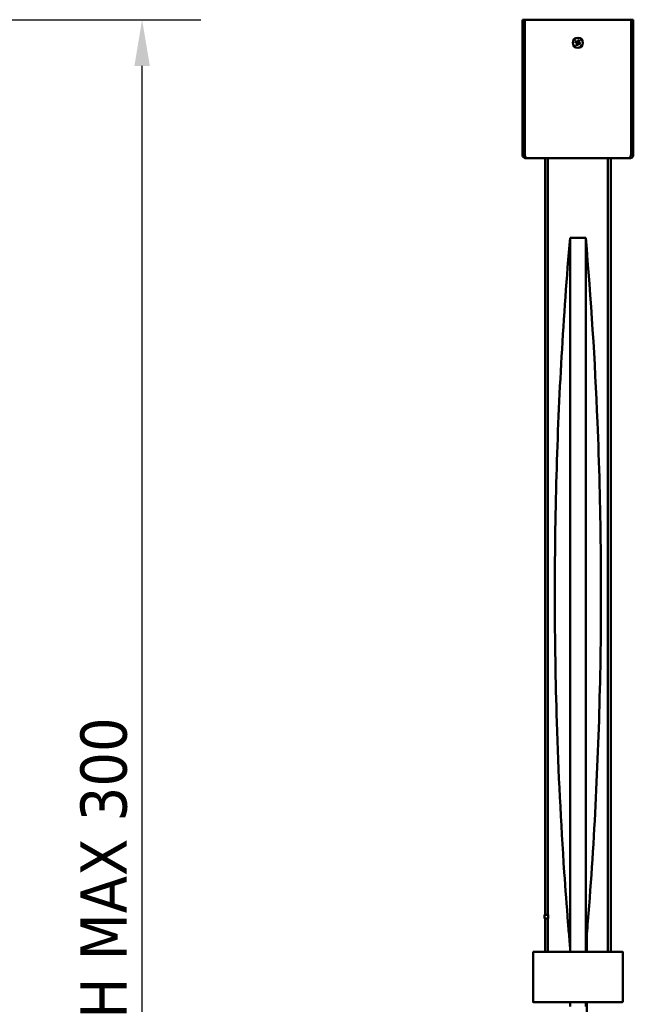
# Model space of a CAD drawing. Header units: millimetres. Extents: x 448 to 2336, y 1062 to 2601.
# Tile 10 of 10: x 2004 to 2336, y 1808 to 2341. Entities that reach past the tile are written whole.
import ezdxf

# ---------------------------------------------------------------- set-up
doc = ezdxf.new("R2010")
doc.units = ezdxf.units.MM
doc.header["$LTSCALE"] = 10
doc.layers.add('Quota (ISO)', color=7, linetype='Continuous', lineweight=25)
doc.layers.add('Visibile (ISO)', color=7, linetype='Continuous', lineweight=50)
doc.styles.add('Testo nota (ISO)', font='tahoma.ttf')
doc.dimstyles.new('PENTA', dxfattribs={"dimscale": 10, "dimtxt": 2.5, "dimasz": 2.5, "dimexe": 3.175, "dimexo": 0, "dimgap": 0.762, "dimtad": 1, "dimrnd": 1e-08, "dimtxsty": 'Testo nota (ISO)', "dimcen": 0.09, "dimdle": 10, "dimclrd": 256, "dimclre": 256, "dimclrt": 256, "dimazin": 2, "dimtfac": 0.8, "dimtmove": 0, "dimatfit": 3, "dimfxl": 1, "dimtolj": 1, "dimlwd": -1, "dimlwe": -1, "dimarcsym": 0})

# ---------------------------------------------------------------- blocks, each defined once
blk = doc.blocks.new('*D27')
at = {"layer": 'Defpoints', "color": 0, "transparency": 16777216}
for p in [(1676.28, 2340.56), (2070.05, 2340.56), (1095.88, 1422.6)]:
    blk.add_point(p, dxfattribs=at)
at = {"layer": 'Quota (ISO)', "transparency": 16777216}
for p, q in [((1676.28, 2340.56), (2101.8, 2340.56)), ((2070.05, 1447.6), (2070.05, 2315.56)), ((1095.88, 1422.6), (2101.8, 1422.6))]:
    blk.add_line(p, q, dxfattribs=at)
for points in [[(2065.88, 2315.56), (2074.21, 2315.56), (2070.05, 2340.56)], [(2065.88, 1447.6), (2074.21, 1447.6), (2070.05, 1422.6)]]:
    blk.add_solid(points, dxfattribs=at)
at = {"layer": 'Quota (ISO)', "transparency": 16777216, "insert": (2049.41, 1881.58), "char_height": 25, "width": 417.2148, "attachment_point": 5, "rotation": 90, "style": 'Testo nota (ISO)'}
blk.add_mtext('\\A1;H MAX 300', dxfattribs=at)

msp = doc.modelspace()

# ---------------------------------------------------------------- linework, layer by layer
at = {"layer": 'Visibile (ISO)'}
for p, q in [((2275.979, 2340.558), (2275.979, 2340.558)), ((2275.979, 2340.558), (2275.979, 2267.558)), ((2276.979, 2340.558), (2275.979, 2340.558)), ((2276.979, 2340.558), (2275.979, 2340.558)), ((2276.979, 2340.558), (2276.979, 2340.558)), ((2276.979, 2267.558), (2276.979, 2340.558)), ((2277.229, 2340.558), (2334.729, 2340.558)), ((2334.729, 2340.558), (2277.229, 2340.558)), ((2277.229, 2267.558), (2277.229, 2340.558)), ((2277.229, 2340.558), (2277.229, 2340.558)), ((2334.729, 2340.558), (2334.729, 2267.558)), ((2334.729, 2340.558), (2334.729, 2340.558)), ((2334.979, 2340.558), (2335.979, 2340.558)), ((2334.979, 2267.558), (2334.979, 2340.558)), ((2334.979, 2340.558), (2334.979, 2340.558)), ((2334.979, 2340.558), (2335.979, 2340.558)), ((2335.979, 2267.558), (2335.979, 2340.558)), ((2335.979, 2340.558), (2335.979, 2340.558)), ((2304.377, 2328.503), (2305.422, 2328.006)), ((2304.462, 2328.468), (2305.252, 2328.252)), ((2304.585, 2328.965), (2305.649, 2328.511)), ((2305.353, 2328.475), (2304.668, 2328.925)), ((2306.424, 2329.661), (2305.927, 2328.616)), ((2306.389, 2329.576), (2306.173, 2328.785)), ((2306.396, 2328.684), (2306.846, 2329.369)), ((2306.886, 2329.452), (2306.432, 2328.388)), ((2305.072, 2326.664), (2305.527, 2327.728)), ((2305.562, 2327.432), (2305.112, 2326.747)), ((2305.534, 2326.456), (2306.031, 2327.501)), ((2305.569, 2326.541), (2305.786, 2327.331)), ((2307.373, 2327.151), (2306.309, 2327.606)), ((2307.582, 2327.613), (2306.537, 2328.11)), ((2306.605, 2327.641), (2307.29, 2327.191)), ((2307.497, 2327.648), (2306.706, 2327.865)), ((2276.979, 2267.558), (2275.979, 2267.558)), ((2277.229, 2267.558), (2277.229, 2267.558)), ((2277.229, 2267.558), (2277.229, 2267.558)), ((2277.979, 2265.558), (2277.979, 2265.809)), ((2277.979, 2265.558), (2278.576, 2265.558)), ((2278.576, 2265.558), (2333.382, 2265.558)), ((2288.229, 2265.558), (2288.229, 1856.201)), ((2289.729, 2265.558), (2289.729, 1856.201)), ((2322.229, 2265.558), (2322.229, 1836.2)), ((2323.729, 2265.558), (2323.729, 1836.2)), ((2333.382, 2265.558), (2333.979, 2265.558)), ((2333.979, 2265.558), (2333.979, 2265.809)), ((2334.729, 2267.558), (2334.729, 2267.558)), ((2334.729, 2267.558), (2334.729, 2267.558)), ((2334.979, 2267.558), (2335.979, 2267.558)), ((2301.729, 2222.598), (2310.229, 2222.598)), ((2301.729, 2222.598), (2301.729, 2222.561)), ((2301.729, 2222.561), (2301.729, 2222.449)), ((2301.729, 2222.449), (2301.729, 2222.362)), ((2301.729, 2222.362), (2301.729, 2222.256)), ((2301.729, 2222.256), (2301.729, 2222.131)), ((2301.729, 2222.131), (2301.729, 2221.986)), ((2301.729, 2221.986), (2301.729, 2221.695)), ((2301.729, 2221.695), (2301.729, 2221.346)), ((2310.229, 2222.598), (2310.229, 2222.561)), ((2310.229, 2222.561), (2310.229, 2222.449)), ((2310.229, 2222.449), (2310.229, 2222.362)), ((2310.229, 2222.362), (2310.229, 2222.256)), ((2310.229, 2222.256), (2310.229, 2222.131)), ((2310.229, 2222.131), (2310.229, 2221.986)), ((2310.229, 2221.986), (2310.229, 2221.695)), ((2310.229, 2221.695), (2310.229, 2221.346)), ((2301.729, 2221.346), (2301.729, 2220.935)), ((2301.729, 2220.935), (2301.729, 2220.462)), ((2301.729, 2220.462), (2301.729, 2219.925)), ((2301.729, 2219.925), (2301.729, 2219.323)), ((2301.729, 2219.323), (2301.729, 2218.653)), ((2301.729, 2218.653), (2301.729, 2217.914)), ((2301.729, 2217.914), (2301.729, 2217.106)), ((2301.729, 2217.106), (2301.729, 2216.675)), ((2301.729, 2216.675), (2301.729, 2216.225)), ((2310.229, 2221.346), (2310.229, 2220.935)), ((2310.229, 2220.935), (2310.229, 2220.462)), ((2310.229, 2220.462), (2310.229, 2219.925)), ((2310.229, 2219.925), (2310.229, 2219.323)), ((2310.229, 2219.323), (2310.229, 2218.653)), ((2310.229, 2218.653), (2310.229, 2217.914)), ((2310.229, 2217.914), (2310.229, 2217.106)), ((2310.229, 2217.106), (2310.229, 2216.675)), ((2310.229, 2216.675), (2310.229, 2216.225)), ((2301.729, 2216.225), (2301.729, 2215.758)), ((2301.729, 2215.758), (2301.729, 2215.272)), ((2301.729, 2215.272), (2301.729, 2214.767)), ((2301.729, 2214.767), (2301.729, 2214.243)), ((2301.729, 2214.243), (2301.729, 2213.302)), ((2301.729, 2213.302), (2301.729, 2212.303)), ((2301.729, 2212.303), (2301.729, 2211.247)), ((2301.729, 2211.247), (2301.729, 2210.133)), ((2310.229, 2216.225), (2310.229, 2215.758)), ((2310.229, 2215.758), (2310.229, 2215.272)), ((2310.229, 2215.272), (2310.229, 2214.767)), ((2310.229, 2214.767), (2310.229, 2214.243)), ((2310.229, 2214.243), (2310.229, 2213.302)), ((2310.229, 2213.302), (2310.229, 2212.303)), ((2310.229, 2212.303), (2310.229, 2211.247)), ((2310.229, 2211.247), (2310.229, 2210.133)), ((2301.729, 2210.133), (2301.729, 2208.959)), ((2301.729, 2208.959), (2301.729, 2207.725)), ((2310.229, 2210.133), (2310.229, 2208.959)), ((2310.229, 2208.959), (2310.229, 2207.725)), ((2301.729, 2145.286), (2301.729, 2143.751)), ((2301.729, 2143.751), (2301.729, 2142.203)), ((2301.729, 2142.203), (2301.729, 2140.621)), ((2310.229, 2145.286), (2310.229, 2143.751)), ((2310.229, 2143.751), (2310.229, 2142.203)), ((2310.229, 2142.203), (2310.229, 2140.621)), ((2301.729, 2133.296), (2301.729, 2130.376)), ((2310.229, 2133.296), (2310.229, 2130.376)), ((2301.729, 2130.376), (2301.729, 2127.419)), ((2301.729, 2127.419), (2301.729, 2124.428)), ((2310.229, 2130.376), (2310.229, 2127.419)), ((2310.229, 2127.419), (2310.229, 2124.428)), ((2301.729, 2124.428), (2301.729, 2121.91)), ((2301.729, 2121.91), (2301.729, 2119.368)), ((2310.229, 2124.428), (2310.229, 2121.91)), ((2310.229, 2122.6), (2310.229, 2122.6)), ((2310.229, 2121.91), (2310.229, 2119.368)), ((2301.729, 2119.368), (2301.729, 2116.804)), ((2301.729, 2116.804), (2301.729, 2114.886)), ((2310.229, 2119.41), (2310.229, 2119.41)), ((2310.229, 2119.368), (2310.229, 2116.804)), ((2310.229, 2118.752), (2310.229, 2118.752)), ((2310.229, 2118.024), (2310.229, 2118.024)), ((2310.229, 2116.804), (2310.229, 2114.886)), ((2310.229, 2115.551), (2310.229, 2115.551)), ((2301.729, 2114.886), (2301.729, 2112.955)), ((2301.729, 2112.955), (2301.729, 2110.975)), ((2301.729, 2110.975), (2301.729, 2108.983)), ((2310.229, 2114.886), (2310.229, 2112.955)), ((2310.229, 2114.691), (2310.229, 2114.691)), ((2310.229, 2113.775), (2310.229, 2113.775)), ((2310.229, 2112.955), (2310.229, 2110.975)), ((2310.229, 2112.802), (2310.229, 2112.802)), ((2310.229, 2111.772), (2310.229, 2111.772)), ((2310.229, 2110.975), (2310.229, 2108.983)), ((2310.229, 2110.683), (2310.229, 2110.683)), ((2301.729, 2108.983), (2301.729, 2106.167)), ((2301.729, 2106.167), (2301.729, 2103.329)), ((2310.229, 2109.535), (2310.229, 2109.535)), ((2310.229, 2108.983), (2310.229, 2106.167)), ((2310.229, 2108.31), (2310.229, 2108.31)), ((2310.229, 2107.023), (2310.229, 2107.023)), ((2310.229, 2106.167), (2310.229, 2103.329)), ((2310.229, 2105.673), (2310.229, 2105.673)), ((2301.729, 2103.329), (2301.729, 2100.469)), ((2301.729, 2100.469), (2301.729, 2098.31)), ((2310.229, 2104.261), (2310.229, 2104.261)), ((2310.229, 2103.329), (2310.229, 2100.469)), ((2310.229, 2100.469), (2310.229, 2098.31)), ((2310.229, 2100.052), (2310.229, 2100.052)), ((2301.729, 2098.31), (2301.729, 2096.139)), ((2301.729, 2096.139), (2301.729, 2091.763)), ((2310.229, 2098.822), (2310.229, 2098.822)), ((2310.229, 2098.31), (2310.229, 2096.139)), ((2310.229, 2097.555), (2310.229, 2097.555)), ((2310.229, 2096.254), (2310.229, 2096.254)), ((2310.229, 2096.139), (2310.229, 2091.763)), ((2310.229, 2094.645), (2310.229, 2094.645)), ((2301.729, 2091.763), (2301.729, 2087.343)), ((2310.229, 2092.986), (2310.229, 2092.986)), ((2310.229, 2091.763), (2310.229, 2087.343)), ((2310.229, 2091.277), (2310.229, 2091.277)), ((2310.229, 2089.518), (2310.229, 2089.518)), ((2301.729, 2087.343), (2301.729, 2082.88)), ((2310.229, 2087.709), (2310.229, 2087.709)), ((2310.229, 2087.343), (2310.229, 2082.88)), ((2310.229, 2085.852), (2310.229, 2085.852)), ((2310.229, 2083.947), (2310.229, 2083.947)), ((2301.729, 2082.88), (2301.729, 2078.377)), ((2301.729, 2078.377), (2301.729, 2073.834)), ((2310.229, 2082.88), (2310.229, 2078.377)), ((2310.229, 2081.995), (2310.229, 2081.995)), ((2310.229, 2079.996), (2310.229, 2079.996)), ((2310.229, 2078.377), (2310.229, 2073.834)), ((2310.229, 2077.952), (2310.229, 2077.952)), ((2301.729, 2073.834), (2301.729, 2069.255)), ((2310.229, 2075.868), (2310.229, 2075.868)), ((2310.229, 2073.834), (2310.229, 2069.255)), ((2310.229, 2073.74), (2310.229, 2073.74)), ((2301.729, 2069.255), (2301.729, 2064.507)), ((2310.229, 2071.57), (2310.229, 2071.57)), ((2310.229, 2069.358), (2310.229, 2069.358)), ((2310.229, 2069.255), (2310.229, 2064.507)), ((2310.229, 2067.106), (2310.229, 2067.106)), ((2301.729, 2064.507), (2301.729, 2059.724)), ((2310.229, 2064.815), (2310.229, 2064.815)), ((2310.229, 2064.507), (2310.229, 2059.724)), ((2301.729, 2059.724), (2301.729, 2054.906)), ((2310.229, 2059.724), (2310.229, 2054.906)), ((2301.729, 2054.906), (2301.729, 2050.055)), ((2310.229, 2054.906), (2310.229, 2050.055)), ((2301.729, 2050.055), (2301.729, 2045.172)), ((2310.229, 2050.603), (2310.23, 2050.603)), ((2310.229, 2050.055), (2310.229, 2045.172)), ((2310.229, 2047.866), (2310.23, 2047.866)), ((2301.729, 2045.172), (2301.729, 2042.171)), ((2301.729, 2042.171), (2301.729, 2039.159)), ((2310.229, 2045.172), (2310.229, 2042.171)), ((2310.229, 2045.093), (2310.23, 2045.093)), ((2310.229, 2042.285), (2310.23, 2042.285)), ((2310.229, 2042.171), (2310.229, 2039.159)), ((2301.729, 2039.159), (2301.729, 2036.004)), ((2301.729, 2036.004), (2301.729, 2032.837)), ((2310.229, 2039.159), (2310.229, 2036.004)), ((2310.229, 2036.004), (2310.229, 2032.837)), ((2301.729, 2032.837), (2301.729, 2026.604)), ((2310.229, 2032.837), (2310.229, 2026.604)), ((2301.729, 2026.604), (2301.729, 2020.849)), ((2310.229, 2028.518), (2310.23, 2028.518)), ((2310.229, 2026.604), (2310.229, 2020.849)), ((2310.229, 2024.868), (2310.23, 2024.868)), ((2301.729, 2020.849), (2301.729, 2015.06)), ((2310.229, 2020.849), (2310.229, 2015.06)), ((2301.729, 2015.06), (2301.729, 2009.24)), ((2310.229, 2015.06), (2310.228, 2009.24)), ((2301.729, 2009.24), (2301.729, 2003.39)), ((2310.228, 2009.24), (2310.228, 2003.39)), ((2301.729, 2003.39), (2301.729, 1999.528)), ((2310.228, 2003.39), (2310.228, 1999.528)), ((2301.729, 1999.528), (2301.729, 1995.654)), ((2310.228, 1999.528), (2310.228, 1995.654)), ((2301.729, 1995.654), (2301.729, 1991.657)), ((2310.228, 1995.654), (2310.228, 1991.657)), ((2301.729, 1991.657), (2301.729, 1987.649)), ((2301.729, 1987.649), (2301.729, 1979.708)), ((2310.228, 1991.657), (2310.228, 1987.649)), ((2310.228, 1987.649), (2310.228, 1979.708)), ((2301.729, 1979.708), (2301.729, 1972.524)), ((2310.228, 1979.708), (2310.228, 1972.524)), ((2301.729, 1972.524), (2301.729, 1965.305)), ((2310.228, 1972.524), (2310.228, 1965.305)), ((2301.729, 1965.305), (2301.729, 1958.055)), ((2310.228, 1965.305), (2310.228, 1958.055)), ((2301.729, 1958.055), (2301.729, 1950.773)), ((2310.228, 1958.055), (2310.228, 1950.773)), ((2301.729, 1950.773), (2301.729, 1945.903)), ((2310.228, 1950.773), (2310.228, 1945.903)), ((2301.729, 1945.903), (2301.729, 1941.019)), ((2310.228, 1945.903), (2310.228, 1941.019)), ((2301.729, 1941.019), (2301.729, 1894.14)), ((2310.228, 1941.019), (2310.228, 1894.14)), ((2301.729, 1894.14), (2301.729, 1887.844)), ((2310.228, 1894.14), (2310.228, 1887.844)), ((2301.729, 1887.844), (2301.729, 1881.533)), ((2310.228, 1887.844), (2310.228, 1881.533)), ((2301.729, 1881.533), (2301.729, 1869.376)), ((2310.228, 1881.533), (2310.228, 1869.376)), ((2301.729, 1869.376), (2301.73, 1857.167)), ((2310.228, 1869.376), (2310.228, 1857.167)), ((2289.947, 1856.201), (2287.979, 1856.201)), ((2287.979, 1854.201), (2287.979, 1856.201)), ((2289.947, 1854.201), (2287.979, 1854.201)), ((2288.229, 1854.201), (2288.229, 1836.2)), ((2289.729, 1854.201), (2289.729, 1836.2)), ((2289.947, 1854.201), (2289.947, 1856.201)), ((2301.73, 1857.167), (2301.73, 1844.907)), ((2310.228, 1857.167), (2310.228, 1844.907)), ((2310.729, 1844.531), (2310.729, 1836.2)), ((2301.729, 1836.2), (2301.729, 1838.598)), ((2310.229, 1836.2), (2310.229, 1838.598)), ((2281.729, 1836), (2281.729, 1809.2)), ((2281.729, 1809.25), (2281.729, 1835.95)), ((2281.929, 1836.2), (2282.925, 1836.2)), ((2305.229, 1836.2), (2281.979, 1836.2)), ((2293.533, 1836.2), (2294.789, 1836.2)), ((2329.979, 1836.2), (2306.729, 1836.2)), ((2317.169, 1836.2), (2318.425, 1836.2)), ((2329.033, 1836.2), (2330.029, 1836.2)), ((2330.229, 1809.2), (2330.229, 1836)), ((2330.229, 1835.95), (2330.229, 1809.25)), ((2282.925, 1809), (2281.929, 1809)), ((2281.979, 1809), (2329.979, 1809)), ((2294.789, 1809), (2293.533, 1809)), ((2301.729, 1806.598), (2301.729, 1809)), ((2310.229, 1806.598), (2310.229, 1809)), ((2310.729, 1809), (2310.729, 1800.666)), ((2318.425, 1809), (2317.169, 1809)), ((2330.029, 1809), (2329.033, 1809))]:
    msp.add_line(p, q, dxfattribs=at)
msp.add_circle((2305.979, 2328.058), 2.75, dxfattribs=at)
for centre, radius, start, end in [((2305.979, 2328.058), 0.752, 146.31851, 165.10284), ((2305.733, 2328.708), 0.215, 246.84292, 334.57843), ((2305.979, 2328.058), 0.752, 56.31851, 75.10284), ((2306.629, 2328.304), 0.215, 156.84292, 244.57843), ((2305.329, 2327.812), 0.215, 336.84292, 64.57843), ((2305.979, 2328.058), 0.752, 236.31851, 255.10284), ((2306.225, 2327.408), 0.215, 66.84292, 154.57843), ((2305.979, 2328.058), 0.752, 326.31851, 345.10284), ((2281.929, 1836), 0.2, 90, 180), ((2330.029, 1836), 0.2, 0, 90), ((2281.929, 1809.2), 0.2, 180, 270), ((2330.029, 1809.2), 0.2, 270, 0)]:
    msp.add_arc(centre, radius, start, end, dxfattribs=at)
msp.add_ellipse((2305.979, 1836.157), major_axis=(1, 0), ratio=0.0087269, start_param=2.4188584, end_param=7.0059196, dxfattribs=at)
for points, knots in [([(2304.462, 2328.468), (2304.457, 2328.469), (2304.45, 2328.471), (2304.435, 2328.477), (2304.424, 2328.482), (2304.402, 2328.491), (2304.388, 2328.497), (2304.377, 2328.503)], [0.034954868, 0.034954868, 0.034954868, 0.034954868, 0.038019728, 0.038019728, 0.041814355, 0.041814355, 0.045660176, 0.045660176, 0.045660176, 0.045660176]), ([(2304.585, 2328.965), (2304.597, 2328.96), (2304.611, 2328.954), (2304.632, 2328.944), (2304.643, 2328.939), (2304.658, 2328.931), (2304.664, 2328.928), (2304.668, 2328.925)], [0.015311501, 0.015311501, 0.015311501, 0.015311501, 0.019157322, 0.019157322, 0.022951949, 0.022951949, 0.026016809, 0.026016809, 0.026016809, 0.026016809]), ([(2305.49, 2328.151), (2305.528, 2328.136), (2305.563, 2328.113), (2305.611, 2328.07), (2305.631, 2328.049), (2305.664, 2328.001), (2305.679, 2327.975), (2305.698, 2327.922), (2305.706, 2327.893), (2305.712, 2327.834), (2305.711, 2327.805), (2305.704, 2327.741), (2305.692, 2327.701), (2305.674, 2327.665)], [0.167227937, 0.167227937, 0.167227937, 0.167227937, 0.179801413, 0.179801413, 0.188242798, 0.188242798, 0.196684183, 0.196684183, 0.205125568, 0.205125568, 0.213566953, 0.213566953, 0.226140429, 0.226140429, 0.226140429, 0.226140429]), ([(2306.072, 2328.547), (2306.057, 2328.51), (2306.034, 2328.474), (2305.991, 2328.426), (2305.97, 2328.406), (2305.922, 2328.373), (2305.896, 2328.359), (2305.843, 2328.339), (2305.814, 2328.332), (2305.755, 2328.325), (2305.726, 2328.326), (2305.662, 2328.334), (2305.622, 2328.345), (2305.586, 2328.363)], [0.167227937, 0.167227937, 0.167227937, 0.167227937, 0.179801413, 0.179801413, 0.188242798, 0.188242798, 0.196684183, 0.196684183, 0.205125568, 0.205125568, 0.213566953, 0.213566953, 0.226140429, 0.226140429, 0.226140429, 0.226140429]), ([(2306.468, 2327.965), (2306.431, 2327.98), (2306.395, 2328.003), (2306.347, 2328.046), (2306.327, 2328.067), (2306.294, 2328.115), (2306.28, 2328.142), (2306.26, 2328.194), (2306.253, 2328.224), (2306.246, 2328.282), (2306.247, 2328.311), (2306.255, 2328.375), (2306.266, 2328.415), (2306.284, 2328.451)], [0.167227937, 0.167227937, 0.167227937, 0.167227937, 0.179801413, 0.179801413, 0.188242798, 0.188242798, 0.196684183, 0.196684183, 0.205125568, 0.205125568, 0.213566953, 0.213566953, 0.226140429, 0.226140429, 0.226140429, 0.226140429]), ([(2306.389, 2329.576), (2306.39, 2329.58), (2306.392, 2329.587), (2306.398, 2329.602), (2306.403, 2329.614), (2306.412, 2329.635), (2306.418, 2329.649), (2306.424, 2329.661)], [0.034954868, 0.034954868, 0.034954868, 0.034954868, 0.038019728, 0.038019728, 0.041814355, 0.041814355, 0.045660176, 0.045660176, 0.045660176, 0.045660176]), ([(2306.886, 2329.452), (2306.881, 2329.44), (2306.875, 2329.426), (2306.865, 2329.405), (2306.86, 2329.394), (2306.852, 2329.379), (2306.849, 2329.374), (2306.846, 2329.369)], [0.015311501, 0.015311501, 0.015311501, 0.015311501, 0.019157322, 0.019157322, 0.022951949, 0.022951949, 0.026016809, 0.026016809, 0.026016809, 0.026016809]), ([(2305.072, 2326.664), (2305.077, 2326.676), (2305.083, 2326.69), (2305.093, 2326.711), (2305.099, 2326.722), (2305.106, 2326.737), (2305.11, 2326.743), (2305.112, 2326.747)], [0.015311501, 0.015311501, 0.015311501, 0.015311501, 0.019157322, 0.019157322, 0.022951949, 0.022951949, 0.026016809, 0.026016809, 0.026016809, 0.026016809]), ([(2305.569, 2326.541), (2305.568, 2326.536), (2305.566, 2326.529), (2305.56, 2326.514), (2305.555, 2326.503), (2305.546, 2326.481), (2305.54, 2326.467), (2305.534, 2326.456)], [0.034954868, 0.034954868, 0.034954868, 0.034954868, 0.038019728, 0.038019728, 0.041814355, 0.041814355, 0.045660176, 0.045660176, 0.045660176, 0.045660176]), ([(2305.886, 2327.569), (2305.901, 2327.607), (2305.924, 2327.642), (2305.967, 2327.69), (2305.988, 2327.71), (2306.036, 2327.743), (2306.063, 2327.758), (2306.115, 2327.777), (2306.145, 2327.785), (2306.203, 2327.791), (2306.232, 2327.79), (2306.296, 2327.783), (2306.336, 2327.771), (2306.372, 2327.753)], [0.167227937, 0.167227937, 0.167227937, 0.167227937, 0.179801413, 0.179801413, 0.188242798, 0.188242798, 0.196684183, 0.196684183, 0.205125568, 0.205125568, 0.213566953, 0.213566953, 0.226140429, 0.226140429, 0.226140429, 0.226140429]), ([(2307.373, 2327.151), (2307.361, 2327.156), (2307.347, 2327.162), (2307.326, 2327.172), (2307.315, 2327.178), (2307.3, 2327.185), (2307.295, 2327.189), (2307.29, 2327.191)], [0.015311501, 0.015311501, 0.015311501, 0.015311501, 0.019157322, 0.019157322, 0.022951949, 0.022951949, 0.026016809, 0.026016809, 0.026016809, 0.026016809]), ([(2307.497, 2327.648), (2307.501, 2327.647), (2307.508, 2327.645), (2307.523, 2327.639), (2307.535, 2327.634), (2307.556, 2327.625), (2307.57, 2327.619), (2307.582, 2327.613)], [0.034954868, 0.034954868, 0.034954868, 0.034954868, 0.038019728, 0.038019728, 0.041814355, 0.041814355, 0.045660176, 0.045660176, 0.045660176, 0.045660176]), ([(2277.979, 2265.558), (2277.289, 2265.558), (2276.585, 2265.925), (2276.216, 2266.614), (2276.07, 2266.887), (2275.979, 2267.211), (2275.979, 2267.558)], [-1, -1, -1, -1, -0.2834953, -0.2834953, -0.2834953, 0, 0, 0, 0]), ([(2277.412, 2266.735), (2277.548, 2266.341), (2277.745, 2266.022), (2277.966, 2265.821), (2277.97, 2265.817), (2277.975, 2265.813), (2277.979, 2265.809)], [-0.74529904, -0.74529904, -0.74529904, -0.74529904, -0.34579722, -0.34579722, -0.34579722, -0.33798356, -0.33798356, -0.33798356, -0.33798356]), ([(2335.979, 2267.558), (2335.979, 2266.768), (2335.502, 2266.092), (2334.894, 2265.779), (2334.608, 2265.633), (2334.294, 2265.558), (2333.979, 2265.558)], [-1, -1, -1, -1, -0.3191123, -0.3191123, -0.3191123, 0, 0, 0, 0]), ([(2333.979, 2265.809), (2334.161, 2265.972), (2334.327, 2266.207), (2334.461, 2266.514), (2334.491, 2266.584), (2334.52, 2266.658), (2334.547, 2266.735)], [-0.65276121, -0.65276121, -0.65276121, -0.65276121, -0.32056572, -0.32056572, -0.32056572, -0.24458239, -0.24458239, -0.24458239, -0.24458239]), ([(2334.549, 2266.741), (2334.743, 2266.875), (2334.895, 2267.079), (2334.953, 2267.333), (2334.97, 2267.406), (2334.979, 2267.481), (2334.979, 2267.558)], [0.40396375, 0.40396375, 0.40396375, 0.40396375, 0.86749258, 0.86749258, 0.86749258, 1, 1, 1, 1]), ([(2301.727, 1838.59), (2301.712, 1838.76), (2301.697, 1838.936), (2301.654, 1839.443), (2301.626, 1839.777), (2301.514, 1841.113), (2301.43, 1842.115), (2301.096, 1846.122), (2300.85, 1849.127), (2299.89, 1861.151), (2299.221, 1870.172), (2296.766, 1906.279), (2295.425, 1933.398), (2293.186, 2004.958), (2293.12, 2049.449), (2295.587, 2136.841), (2298.105, 2179.776), (2301.722, 2222.599)], [0, 0, 0, 0, 0.0528895, 0.0528895, 0.1534982, 0.1534982, 0.4550907, 0.4550907, 1.3597219, 1.3597219, 4.0736416, 4.0736416, 12.2166386, 12.2166386, 25.5520728, 25.5520728, 38.4447006, 38.4447006, 38.4447006, 38.4447006]), ([(2310.236, 2222.599), (2313.042, 2189.377), (2315.207, 2156.091), (2318.452, 2077.375), (2318.939, 2031.892), (2317.163, 1941.867), (2314.939, 1897.283), (2311.214, 1850.45), (2311.022, 1848.078), (2310.728, 1844.52), (2310.63, 1843.334), (2310.481, 1841.555), (2310.431, 1840.962), (2310.331, 1839.774), (2310.28, 1839.164), (2310.231, 1838.59)], [0, 0, 0, 0, 10.0021618, 10.0021618, 23.6350024, 23.6350024, 37.0150111, 37.0150111, 37.7290471, 37.7290471, 38.0860827, 38.0860827, 38.2646517, 38.2646517, 38.4437327, 38.4437327, 38.4437327, 38.4437327]), ([(2301.729, 2207.725), (2301.727, 2207.51), (2301.727, 2207.294), (2301.727, 2206.863), (2301.727, 2206.647), (2301.728, 2206.431)], [-0.39709382, -0.39709382, -0.39709382, -0.39709382, -0.19857189, -0.19857189, -0.00004997, -0.00004997, -0.00004997, -0.00004997]), ([(2310.229, 2207.725), (2310.231, 2207.51), (2310.231, 2207.294), (2310.231, 2206.863), (2310.23, 2206.647), (2310.229, 2206.431)], [0.00007025, 0.00007025, 0.00007025, 0.00007025, 0.19859214, 0.19859214, 0.39711401, 0.39711401, 0.39711401, 0.39711401]), ([(2301.729, 2199.016), (2301.728, 2198.776), (2301.728, 2198.536), (2301.728, 2198.057), (2301.728, 2197.817), (2301.728, 2197.578)], [-0.33267899, -0.33267899, -0.33267899, -0.33267899, -0.16635144, -0.16635144, -0.00002391, -0.00002391, -0.00002391, -0.00002391]), ([(2301.728, 2197.578), (2301.728, 2197.33), (2301.728, 2197.083), (2301.728, 2196.587), (2301.728, 2196.34), (2301.728, 2196.092)], [-0.33130397, -0.33130397, -0.33130397, -0.33130397, -0.16566323, -0.16566323, -0.00002247, -0.00002247, -0.00002247, -0.00002247]), ([(2301.728, 2196.092), (2301.728, 2195.837), (2301.728, 2195.581), (2301.728, 2195.07), (2301.728, 2194.815), (2301.728, 2194.559)], [-0.32997975, -0.32997975, -0.32997975, -0.32997975, -0.16500029, -0.16500029, -0.00002081, -0.00002081, -0.00002081, -0.00002081]), ([(2310.229, 2199.016), (2310.23, 2198.776), (2310.23, 2198.536), (2310.23, 2198.057), (2310.23, 2197.817), (2310.229, 2197.578)], [0.00003471, 0.00003471, 0.00003471, 0.00003471, 0.16636228, 0.16636228, 0.33268983, 0.33268983, 0.33268983, 0.33268983]), ([(2310.229, 2197.578), (2310.23, 2197.33), (2310.23, 2197.083), (2310.23, 2196.587), (2310.23, 2196.34), (2310.229, 2196.092)], [0.00003979, 0.00003979, 0.00003979, 0.00003979, 0.16568055, 0.16568055, 0.33132132, 0.33132132, 0.33132132, 0.33132132]), ([(2310.229, 2196.092), (2310.23, 2195.837), (2310.23, 2195.581), (2310.23, 2195.07), (2310.23, 2194.815), (2310.229, 2194.559)], [0.00003835, 0.00003835, 0.00003835, 0.00003835, 0.16501784, 0.16501784, 0.32999734, 0.32999734, 0.32999734, 0.32999734]), ([(2301.728, 2194.559), (2301.728, 2194.296), (2301.728, 2194.032), (2301.728, 2193.505), (2301.728, 2193.242), (2301.728, 2192.979)], [-0.32869875, -0.32869875, -0.32869875, -0.32869875, -0.16435877, -0.16435877, -0.00001877, -0.00001877, -0.00001877, -0.00001877]), ([(2301.728, 2192.979), (2301.728, 2192.707), (2301.728, 2192.436), (2301.728, 2191.893), (2301.728, 2191.622), (2301.729, 2191.35)], [-0.32748198, -0.32748198, -0.32748198, -0.32748198, -0.16374914, -0.16374914, -0.00001628, -0.00001628, -0.00001628, -0.00001628]), ([(2301.729, 2191.35), (2301.728, 2191.045), (2301.728, 2190.74), (2301.728, 2190.13), (2301.728, 2189.825), (2301.729, 2189.52)], [-0.35592316, -0.35592316, -0.35592316, -0.35592316, -0.17796796, -0.17796796, -0.00001275, -0.00001275, -0.00001275, -0.00001275]), ([(2310.229, 2194.559), (2310.23, 2194.296), (2310.23, 2194.032), (2310.23, 2193.505), (2310.23, 2193.242), (2310.229, 2192.979)], [0.00003668, 0.00003668, 0.00003668, 0.00003668, 0.16437669, 0.16437669, 0.32871672, 0.32871672, 0.32871672, 0.32871672]), ([(2310.229, 2192.979), (2310.23, 2192.707), (2310.23, 2192.436), (2310.23, 2191.893), (2310.23, 2191.622), (2310.229, 2191.35)], [0.00003464, 0.00003464, 0.00003464, 0.00003464, 0.16376752, 0.16376752, 0.3275004, 0.3275004, 0.3275004, 0.3275004]), ([(2310.229, 2191.35), (2310.23, 2191.045), (2310.23, 2190.74), (2310.23, 2190.13), (2310.23, 2189.825), (2310.229, 2189.52)], [0.00003216, 0.00003216, 0.00003216, 0.00003216, 0.17798741, 0.17798741, 0.35594266, 0.35594266, 0.35594266, 0.35594266]), ([(2301.729, 2189.52), (2301.728, 2189.205), (2301.728, 2188.891), (2301.728, 2188.262), (2301.728, 2187.947), (2301.729, 2187.633)], [-0.3546214, -0.3546214, -0.3546214, -0.3546214, -0.177315, -0.177315, -0.00000863, -0.00000863, -0.00000863, -0.00000863]), ([(2301.729, 2187.633), (2301.728, 2187.309), (2301.728, 2186.985), (2301.728, 2186.337), (2301.728, 2186.013), (2301.729, 2185.689)], [-0.35340263, -0.35340263, -0.35340263, -0.35340263, -0.17670318, -0.17670318, -0.00000374, -0.00000374, -0.00000374, -0.00000374]), ([(2301.729, 2185.689), (2301.728, 2185.356), (2301.728, 2185.022), (2301.728, 2184.356), (2301.728, 2184.022), (2301.729, 2183.689)], [-0.35227955, -0.35227955, -0.35227955, -0.35227955, -0.17614158, -0.17614158, -0.00000361, -0.00000361, -0.00000361, -0.00000361]), ([(2310.229, 2189.52), (2310.23, 2189.205), (2310.23, 2188.891), (2310.23, 2188.262), (2310.23, 2187.947), (2310.229, 2187.633)], [0.00002862, 0.00002862, 0.00002862, 0.00002862, 0.17733506, 0.17733506, 0.35464148, 0.35464148, 0.35464148, 0.35464148]), ([(2310.229, 2187.633), (2310.229, 2187.309), (2310.23, 2186.985), (2310.23, 2186.337), (2310.229, 2186.013), (2310.229, 2185.689)], [0.00002446, 0.00002446, 0.00002446, 0.00002446, 0.17672396, 0.17672396, 0.35342345, 0.35342345, 0.35342345, 0.35342345]), ([(2310.229, 2185.689), (2310.229, 2185.356), (2310.23, 2185.022), (2310.23, 2184.356), (2310.229, 2184.022), (2310.229, 2183.689)], [0.0000196, 0.0000196, 0.0000196, 0.0000196, 0.17615762, 0.17615762, 0.35229563, 0.35229563, 0.35229563, 0.35229563]), ([(2301.729, 2183.689), (2301.729, 2183.347), (2301.728, 2183.004), (2301.728, 2182.319), (2301.729, 2181.976), (2301.729, 2181.633)], [-0.35125333, -0.35125333, -0.35125333, -0.35125333, -0.17563125, -0.17563125, -0.00000917, -0.00000917, -0.00000917, -0.00000917]), ([(2301.729, 2181.633), (2301.729, 2181.282), (2301.728, 2180.93), (2301.728, 2180.226), (2301.729, 2179.874), (2301.729, 2179.522)], [-0.35032754, -0.35032754, -0.35032754, -0.35032754, -0.17517119, -0.17517119, -0.00001485, -0.00001485, -0.00001485, -0.00001485]), ([(2301.729, 2179.522), (2301.729, 2179.161), (2301.729, 2178.8), (2301.729, 2178.078), (2301.729, 2177.717), (2301.729, 2177.356)], [-0.3494922, -0.3494922, -0.3494922, -0.3494922, -0.17475621, -0.17475621, -0.00002022, -0.00002022, -0.00002022, -0.00002022]), ([(2310.229, 2183.689), (2310.229, 2183.347), (2310.229, 2183.004), (2310.229, 2182.319), (2310.229, 2181.976), (2310.229, 2181.633)], [0.00001425, 0.00001425, 0.00001425, 0.00001425, 0.17563637, 0.17563637, 0.35125849, 0.35125849, 0.35125849, 0.35125849]), ([(2310.229, 2181.633), (2310.229, 2181.282), (2310.229, 2180.93), (2310.229, 2180.226), (2310.229, 2179.874), (2310.229, 2179.522)], [0.00000867, 0.00000867, 0.00000867, 0.00000867, 0.17516506, 0.17516506, 0.35032145, 0.35032145, 0.35032145, 0.35032145]), ([(2310.229, 2179.522), (2310.229, 2179.161), (2310.229, 2178.8), (2310.229, 2178.078), (2310.229, 2177.717), (2310.229, 2177.356)], [0.00000299, 0.00000299, 0.00000299, 0.00000299, 0.17473901, 0.17473901, 0.34947503, 0.34947503, 0.34947503, 0.34947503]), ([(2301.729, 2177.356), (2301.729, 2176.986), (2301.729, 2176.615), (2301.729, 2175.875), (2301.729, 2175.505), (2301.729, 2175.135)], [-0.34875254, -0.34875254, -0.34875254, -0.34875254, -0.17438883, -0.17438883, -0.00002512, -0.00002512, -0.00002512, -0.00002512]), ([(2301.729, 2175.135), (2301.729, 2174.756), (2301.729, 2174.376), (2301.729, 2173.618), (2301.729, 2173.239), (2301.729, 2172.86)], [-0.34811251, -0.34811251, -0.34811251, -0.34811251, -0.17407077, -0.17407077, -0.00002903, -0.00002903, -0.00002903, -0.00002903]), ([(2310.229, 2177.356), (2310.229, 2176.986), (2310.229, 2176.615), (2310.229, 2175.875), (2310.229, 2175.505), (2310.229, 2175.135)], [0.00000439, 0.00000439, 0.00000439, 0.00000439, 0.17436813, 0.17436813, 0.34873186, 0.34873186, 0.34873186, 0.34873186]), ([(2310.229, 2175.135), (2310.229, 2174.756), (2310.229, 2174.376), (2310.229, 2173.618), (2310.229, 2173.239), (2310.229, 2172.86)], [0.00000928, 0.00000928, 0.00000928, 0.00000928, 0.17405104, 0.17405104, 0.3480928, 0.3480928, 0.3480928, 0.3480928]), ([(2301.729, 2172.86), (2301.729, 2172.472), (2301.729, 2172.083), (2301.729, 2171.307), (2301.729, 2170.919), (2301.729, 2170.531)], [-0.3475619, -0.3475619, -0.3475619, -0.3475619, -0.17379675, -0.17379675, -0.0000316, -0.0000316, -0.0000316, -0.0000316]), ([(2301.729, 2170.531), (2301.729, 2170.134), (2301.729, 2169.737), (2301.729, 2168.944), (2301.729, 2168.547), (2301.729, 2168.15)], [-0.34711028, -0.34711028, -0.34711028, -0.34711028, -0.17356664, -0.17356664, -0.00003236, -0.00003236, -0.00003236, -0.00003236]), ([(2310.229, 2172.86), (2310.229, 2172.472), (2310.229, 2172.083), (2310.229, 2171.307), (2310.229, 2170.919), (2310.229, 2170.531)], [0.00001319, 0.00001319, 0.00001319, 0.00001319, 0.17377835, 0.17377835, 0.34754351, 0.34754351, 0.34754351, 0.34754351]), ([(2310.229, 2170.531), (2310.229, 2170.134), (2310.229, 2169.737), (2310.229, 2168.944), (2310.229, 2168.547), (2310.228, 2168.15)], [0.00001576, 0.00001576, 0.00001576, 0.00001576, 0.17355151, 0.17355151, 0.34707791, 0.34707791, 0.34707791, 0.34707791]), ([(2301.729, 2168.15), (2301.729, 2167.782), (2301.729, 2167.414), (2301.729, 2166.678), (2301.729, 2166.31), (2301.729, 2165.942)], [-0.3149823, -0.3149823, -0.3149823, -0.3149823, -0.15750683, -0.15750683, -0.00003134, -0.00003134, -0.00003134, -0.00003134]), ([(2301.729, 2165.942), (2301.729, 2165.567), (2301.729, 2165.192), (2301.729, 2164.442), (2301.729, 2164.067), (2301.729, 2163.692)], [-0.31474595, -0.31474595, -0.31474595, -0.31474595, -0.15738723, -0.15738723, -0.00002851, -0.00002851, -0.00002851, -0.00002851]), ([(2301.729, 2163.692), (2301.729, 2163.31), (2301.729, 2162.928), (2301.729, 2162.164), (2301.729, 2161.783), (2301.729, 2161.401)], [-0.31460788, -0.31460788, -0.31460788, -0.31460788, -0.15731137, -0.15731137, -0.00002412, -0.00002412, -0.00002412, -0.00002412]), ([(2310.228, 2168.15), (2310.229, 2167.782), (2310.229, 2167.414), (2310.229, 2166.678), (2310.229, 2166.31), (2310.229, 2165.942)], [0.00001654, 0.00001654, 0.00001654, 0.00001654, 0.15749195, 0.15749195, 0.31496738, 0.31496738, 0.31496738, 0.31496738]), ([(2310.229, 2165.942), (2310.229, 2165.567), (2310.229, 2165.192), (2310.229, 2164.442), (2310.229, 2164.067), (2310.229, 2163.692)], [0.00001549, 0.00001549, 0.00001549, 0.00001549, 0.15737414, 0.15737414, 0.31473281, 0.31473281, 0.31473281, 0.31473281]), ([(2310.229, 2163.692), (2310.229, 2163.31), (2310.229, 2162.928), (2310.229, 2162.164), (2310.229, 2161.783), (2310.229, 2161.401)], [0.00001267, 0.00001267, 0.00001267, 0.00001267, 0.1572934, 0.1572934, 0.31456488, 0.31456488, 0.31456488, 0.31456488]), ([(2301.729, 2161.401), (2301.729, 2161.012), (2301.729, 2160.623), (2301.729, 2159.846), (2301.729, 2159.457), (2301.729, 2159.068)], [-0.31449698, -0.31449698, -0.31449698, -0.31449698, -0.15725774, -0.15725774, -0.0000185, -0.0000185, -0.0000185, -0.0000185]), ([(2301.729, 2159.068), (2301.729, 2158.673), (2301.729, 2158.277), (2301.729, 2157.487), (2301.729, 2157.091), (2301.729, 2156.696)], [-0.31447771, -0.31447771, -0.31447771, -0.31447771, -0.15724488, -0.15724488, -0.00001205, -0.00001205, -0.00001205, -0.00001205]), ([(2310.229, 2161.401), (2310.229, 2161.012), (2310.229, 2160.623), (2310.229, 2159.846), (2310.229, 2159.457), (2310.229, 2159.068)], [0.00000828, 0.00000828, 0.00000828, 0.00000828, 0.15724747, 0.15724747, 0.31448667, 0.31448667, 0.31448667, 0.31448667]), ([(2310.229, 2159.068), (2310.229, 2158.673), (2310.229, 2158.277), (2310.229, 2157.487), (2310.229, 2157.091), (2310.229, 2156.696)], [0.00000266, 0.00000266, 0.00000266, 0.00000266, 0.15723544, 0.15723544, 0.31446822, 0.31446822, 0.31446822, 0.31446822]), ([(2301.729, 2156.696), (2301.729, 2156.294), (2301.729, 2155.892), (2301.729, 2155.088), (2301.729, 2154.686), (2301.729, 2154.284)], [-0.31452886, -0.31452886, -0.31452886, -0.31452886, -0.15726713, -0.15726713, -0.00000539, -0.00000539, -0.00000539, -0.00000539]), ([(2310.229, 2156.696), (2310.229, 2156.294), (2310.229, 2155.892), (2310.229, 2155.088), (2310.229, 2154.686), (2310.229, 2154.284)], [0.00000579, 0.00000579, 0.00000579, 0.00000579, 0.15726748, 0.15726748, 0.31452918, 0.31452918, 0.31452918, 0.31452918]), ([(2301.729, 2136.18), (2301.728, 2135.699), (2301.728, 2135.218), (2301.728, 2134.257), (2301.728, 2133.777), (2301.729, 2133.296)], [-0.33852005, -0.33852005, -0.33852005, -0.33852005, -0.16926877, -0.16926877, -0.00001748, -0.00001748, -0.00001748, -0.00001748]), ([(2310.229, 2136.18), (2310.23, 2135.699), (2310.23, 2135.218), (2310.23, 2134.257), (2310.23, 2133.777), (2310.229, 2133.296)], [0.00003187, 0.00003187, 0.00003187, 0.00003187, 0.16928312, 0.16928312, 0.33853437, 0.33853437, 0.33853437, 0.33853437]), ([(2301.727, 1838.59), (2301.727, 1838.59), (2301.727, 1838.598), (2301.728, 1838.598), (2301.728, 1838.598), (2301.729, 1838.604), (2301.729, 1838.606), (2301.729, 1838.61), (2301.729, 1838.598), (2301.729, 1838.598), (2301.729, 1838.598), (2301.729, 1838.598), (2301.729, 1838.598), (2301.729, 1838.598), (2301.729, 1838.597), (2301.729, 1838.597)], [249.9641272, 249.9641272, 249.9641272, 249.9641272, 282.663, 282.663, 282.663, 309.9380302, 309.9380302, 309.9380302, 365.9771982, 365.9771982, 365.9771982, 369.8763622, 369.8763622, 369.8763622, 383.1127614, 383.1127614, 383.1127614, 383.1127614]), ([(2301.728, 1838.605), (2301.728, 1838.603), (2301.729, 1838.598), (2301.729, 1838.598), (2301.729, 1838.598), (2301.729, 1838.595), (2301.73, 1838.593), (2301.73, 1838.592), (2301.73, 1838.592), (2301.73, 1838.592)], [29.0544226, 29.0544226, 29.0544226, 29.0544226, 49.9856297, 49.9856297, 49.9856297, 69.9529611, 69.9529611, 69.9529611, 76.5328767, 76.5328767, 76.5328767, 76.5328767]), ([(2281.979, 1836.2), (2281.947, 1836.2), (2281.914, 1836.194), (2281.854, 1836.169), (2281.827, 1836.151), (2281.78, 1836.105), (2281.762, 1836.078), (2281.743, 1836.033), (2281.738, 1836.017), (2281.731, 1835.984), (2281.729, 1835.967), (2281.729, 1835.95)], [0, 0, 0, 0, 0.009765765, 0.009765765, 0.01953173, 0.01953173, 0.02929808, 0.02929808, 0.034334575, 0.034334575, 0.039371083, 0.039371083, 0.039371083, 0.039371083]), ([(2330.229, 1835.95), (2330.229, 1835.983), (2330.223, 1836.015), (2330.198, 1836.075), (2330.18, 1836.103), (2330.134, 1836.149), (2330.107, 1836.168), (2330.062, 1836.187), (2330.046, 1836.192), (2330.013, 1836.199), (2329.996, 1836.2), (2329.979, 1836.2)], [0, 0, 0, 0, 0.009766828, 0.009766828, 0.019533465, 0.019533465, 0.029299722, 0.029299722, 0.034335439, 0.034335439, 0.039371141, 0.039371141, 0.039371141, 0.039371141]), ([(2281.729, 1809.25), (2281.729, 1809.218), (2281.735, 1809.186), (2281.76, 1809.125), (2281.778, 1809.098), (2281.824, 1809.052), (2281.851, 1809.033), (2281.897, 1809.014), (2281.913, 1809.009), (2281.946, 1809.002), (2281.962, 1809), (2281.979, 1809)], [0, 0, 0, 0, 0.009766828, 0.009766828, 0.019533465, 0.019533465, 0.029299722, 0.029299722, 0.034335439, 0.034335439, 0.039371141, 0.039371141, 0.039371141, 0.039371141]), ([(2329.979, 1809), (2330.012, 1809), (2330.044, 1809.007), (2330.104, 1809.031), (2330.132, 1809.05), (2330.178, 1809.095), (2330.196, 1809.123), (2330.216, 1809.168), (2330.221, 1809.184), (2330.227, 1809.217), (2330.229, 1809.234), (2330.229, 1809.25)], [0, 0, 0, 0, 0.009765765, 0.009765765, 0.01953173, 0.01953173, 0.02929808, 0.02929808, 0.034334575, 0.034334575, 0.039371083, 0.039371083, 0.039371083, 0.039371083])]:
    msp.add_open_spline(points, degree=3, knots=knots, dxfattribs=at)
for points, weights in [([(2305.252, 2328.252), (2305.396, 2328.191), (2305.49, 2328.151)], [1, 1.22198309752, 1.42828100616]), ([(2305.586, 2328.363), (2305.493, 2328.408), (2305.353, 2328.475)], [1.42828100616, 1.22198309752, 1]), ([(2306.173, 2328.785), (2306.112, 2328.641), (2306.072, 2328.547)], [1, 1.22198309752, 1.42828100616]), ([(2306.284, 2328.451), (2306.329, 2328.544), (2306.396, 2328.684)], [1.42828100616, 1.22198309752, 1]), ([(2305.674, 2327.665), (2305.63, 2327.572), (2305.562, 2327.432)], [1.42828100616, 1.22198309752, 1]), ([(2305.786, 2327.331), (2305.846, 2327.475), (2305.886, 2327.569)], [1, 1.22198309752, 1.42828100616]), ([(2306.372, 2327.753), (2306.465, 2327.709), (2306.605, 2327.641)], [1.42828100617, 1.22198309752, 1]), ([(2306.706, 2327.865), (2306.562, 2327.925), (2306.468, 2327.965)], [1, 1.22198309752, 1.42828100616])]:
    msp.add_rational_spline(points, weights, degree=2, dxfattribs=at)
for points in [[(2276.979, 2267.558), (2276.979, 2267.198), (2277.164, 2266.909), (2277.409, 2266.738)], [(2277.229, 2267.558), (2277.261, 2267.27), (2277.324, 2266.986), (2277.412, 2266.735)], [(2278.576, 2265.558), (2278.372, 2265.558), (2278.166, 2265.658), (2277.979, 2265.809)], [(2333.979, 2265.809), (2333.795, 2265.655), (2333.586, 2265.558), (2333.382, 2265.558)], [(2334.547, 2266.735), (2334.633, 2266.983), (2334.697, 2267.266), (2334.729, 2267.558)], [(2301.728, 2206.431), (2301.728, 2205.968), (2301.728, 2205.505), (2301.728, 2205.025)], [(2310.229, 2206.431), (2310.229, 2205.968), (2310.229, 2205.505), (2310.229, 2205.025)], [(2301.728, 2205.025), (2301.728, 2204.786), (2301.728, 2204.543), (2301.729, 2204.297)], [(2301.729, 2204.297), (2301.729, 2204.052), (2301.729, 2203.804), (2301.729, 2203.553)], [(2301.729, 2203.553), (2301.729, 2203.219), (2301.729, 2202.879), (2301.729, 2202.534)], [(2301.729, 2202.534), (2301.729, 2202.19), (2301.729, 2201.84), (2301.729, 2201.485)], [(2301.729, 2201.485), (2301.729, 2201.132), (2301.729, 2200.773), (2301.729, 2200.407)], [(2301.729, 2200.407), (2301.729, 2199.951), (2301.729, 2199.483), (2301.729, 2199.016)], [(2310.229, 2205.025), (2310.229, 2204.786), (2310.229, 2204.543), (2310.229, 2204.297)], [(2310.229, 2204.297), (2310.229, 2204.052), (2310.229, 2203.804), (2310.229, 2203.553)], [(2310.229, 2203.553), (2310.229, 2203.219), (2310.229, 2202.879), (2310.229, 2202.534)], [(2310.229, 2202.534), (2310.229, 2202.19), (2310.229, 2201.84), (2310.229, 2201.485)], [(2310.229, 2201.485), (2310.229, 2201.132), (2310.229, 2200.773), (2310.229, 2200.407)], [(2310.229, 2200.407), (2310.229, 2199.951), (2310.229, 2199.483), (2310.229, 2199.016)], [(2301.729, 2154.284), (2301.729, 2153.551), (2301.729, 2152.819), (2301.729, 2152.08)], [(2310.229, 2154.284), (2310.229, 2153.551), (2310.229, 2152.819), (2310.229, 2152.08)], [(2301.729, 2152.08), (2301.729, 2151.341), (2301.729, 2150.595), (2301.729, 2149.845)], [(2301.729, 2149.845), (2301.729, 2149.095), (2301.729, 2148.34), (2301.729, 2147.58)], [(2301.729, 2147.58), (2301.729, 2146.82), (2301.729, 2146.055), (2301.729, 2145.286)], [(2310.229, 2152.08), (2310.229, 2151.341), (2310.229, 2150.595), (2310.229, 2149.845)], [(2310.229, 2149.845), (2310.229, 2149.095), (2310.229, 2148.34), (2310.229, 2147.58)], [(2310.229, 2147.58), (2310.229, 2146.82), (2310.229, 2146.055), (2310.229, 2145.286)], [(2301.729, 2140.621), (2301.729, 2140.091), (2301.729, 2139.559), (2301.729, 2139.026)], [(2301.729, 2139.026), (2301.729, 2138.082), (2301.729, 2137.131), (2301.729, 2136.18)], [(2310.229, 2140.621), (2310.229, 2140.091), (2310.229, 2139.559), (2310.229, 2139.026)], [(2310.229, 2139.026), (2310.229, 2138.082), (2310.229, 2137.131), (2310.229, 2136.18)], [(2301.73, 1844.907), (2301.73, 1842.804), (2301.73, 1840.701), (2301.731, 1838.598)], [(2310.228, 1844.907), (2310.228, 1842.804), (2310.228, 1840.701), (2310.227, 1838.598)], [(2301.728, 1838.605), (2301.726, 1838.722), (2301.728, 1838.639), (2301.729, 1838.599)], [(2301.728, 1838.606), (2301.728, 1838.606), (2301.728, 1838.606), (2301.728, 1838.607)], [(2301.729, 1838.606), (2301.729, 1838.603), (2301.729, 1838.601), (2301.729, 1838.599)], [(2310.229, 1838.599), (2310.23, 1838.639), (2310.232, 1838.722), (2310.23, 1838.605)]]:
    msp.add_open_spline(points, degree=3, dxfattribs=at)

# ---------------------------------------------------------------- dimensions: what is measured, and where the dimension line sits
at = {"layer": 'Quota (ISO)'}
dim = msp.add_linear_dim(base=(2070.047, 2340.558), p1=(1095.878, 1422.598), p2=(1676.283, 2340.558), angle=90, text='H MAX 300', dimstyle='PENTA', override={"dimatfit": 1}, dxfattribs=at)
dim.commit()
dim.dimension.update_dxf_attribs({"geometry": '*D27', "text_midpoint": (2049.407, 1881.578)})

doc.saveas('drawing.dxf')
